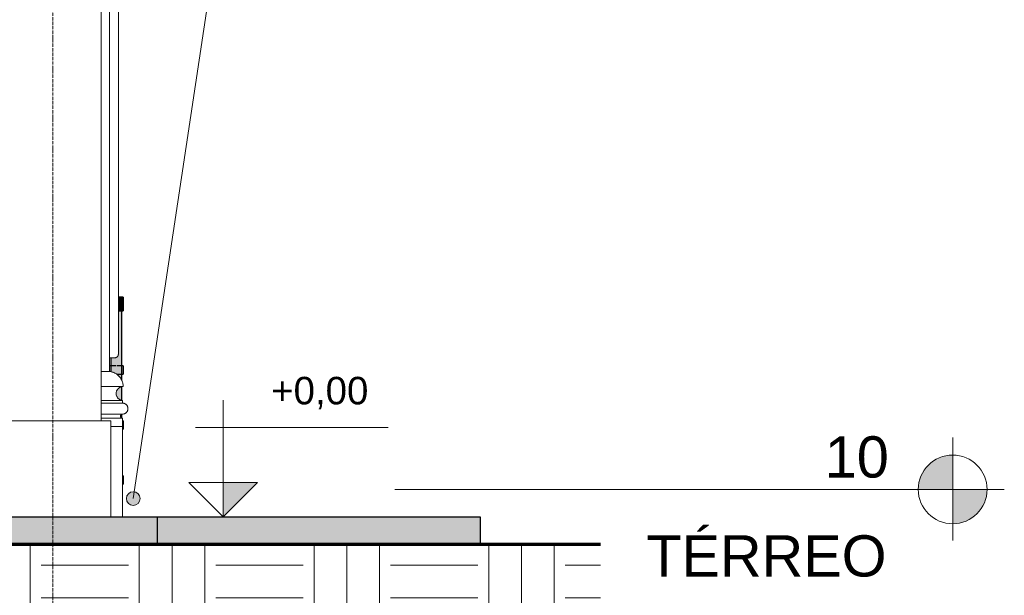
# Model space of a CAD drawing. Header units: millimetres. Extents: x -32191 to 39105, y -1740 to 9180.
# Tile 4 of 30: x 3053 to 6631, y 645 to 2739. Entities that reach past the tile are written whole.
import ezdxf

# ---------------------------------------------------------------- set-up
doc = ezdxf.new("R2010")
doc.units = ezdxf.units.MM
doc.linetypes.add('_Traço - ponto', pattern=[16, 12, -2, 0, -2])
for name, color, linetype, lineweight in [('A-FLOR', 192, 'Continuous', 25), ('A-FLOR-HRAL', 11, 'Continuous', 25), ('A-FLOR-LEVL', 51, 'Continuous', 9), ('A-FLOR-PATT', 8, 'Continuous', 70), ('A-GENM', 13, 'Continuous', 18), ('A-WALL', 113, 'Continuous', 18), ('G-ANNO-DIMS', 111, 'Continuous', 9), ('G-ANNO-TEXT', 231, 'Continuous', 9), ('S-GRID', 1, 'Continuous', 9)]:
    doc.layers.add(name, color=color, linetype=linetype, lineweight=lineweight)
doc.styles.add('Arial', font='arial.ttf', dxfattribs={"height": 150})
doc.styles.add('Arial_3', font='arial.ttf', dxfattribs={"height": 100})

# ---------------------------------------------------------------- blocks, each defined once
blk = doc.blocks.new('Generic Models 17 - Generic Models 17-3093004-ELEVAÇÃO 1 - MANTER _ CONSTRUIR')
at = {"layer": 'A-GENM'}
for p, q in [((3378.9, 4119.1), (3378.9, 1459.1)), ((3411.4, 1521.6), (3411.4, 4056.6)), ((3398.9, 1509.1), (3378.9, 1509.1)), ((3348.9, 1459.1), (3378.9, 1459.1)), ((3378.9, 1459.1), (3348.9, 1459.1)), ((3429, 1404.1), (3348.9, 1404.1)), ((3426.4, 1354.1), (3348.9, 1354.1)), ((3426.4, 1344.1), (3348.9, 1344.1)), ((3426.4, 1344.1), (3348.9, 1344.1)), ((3426.4, 1344.1), (3426.4, 1354.1)), ((3348.9, 1304.1), (3426.4, 1304.1)), ((3426.4, 1289.1), (3348.9, 1289.1)), ((3426.4, 1259.1), (3426.4, 1289.1)), ((3426.4, 1259.1), (3383.9, 1259.1)), ((3426.4, 1259.1), (3426.4, 930))]:
    blk.add_line(p, q, dxfattribs=at)
for points, knots in [([(3411.4, 1521.6), (3411.4, 1521.3), (3411.4, 1520.7), (3411.3, 1519.9), (3411.2, 1519.1), (3411, 1518.3), (3410.7, 1517.5), (3410.4, 1516.8), (3410.1, 1516), (3409.7, 1515.3), (3409.3, 1514.6), (3408.7, 1513.7), (3407.9, 1512.9), (3407.1, 1512.2), (3406.3, 1511.5), (3405.2, 1510.7), (3403.7, 1510), (3401.6, 1509.3), (3400, 1509.1), (3398.9, 1509.1)], [0.5, 0.5, 0.5, 0.5, 0.5208333, 0.5416667, 0.5625, 0.5833333, 0.6041667, 0.625, 0.6458333, 0.6666667, 0.6875, 0.7083333, 0.75, 0.7708333, 0.7916667, 0.8333333, 0.875, 0.9166667, 1, 1, 1, 1]), ([(3429, 1404.1), (3429, 1408.6), (3427.8, 1417.6), (3423.6, 1428.2), (3418.8, 1436), (3414.6, 1441.3), (3409.7, 1446), (3404.3, 1450.1), (3398.4, 1453.5), (3390, 1457.1), (3383.5, 1458.6), (3378.9, 1459.1)], [0, 0, 0, 0, 0.166667, 0.333333, 0.416667, 0.5, 0.583333, 0.666667, 0.75, 0.833333, 1, 1, 1, 1]), ([(3426.4, 1354.1), (3424.2, 1354.2), (3421.1, 1354.9), (3417.2, 1356.6), (3414.9, 1358), (3413.2, 1359.3), (3411.5, 1360.6), (3409.6, 1362.5), (3407.7, 1365.1), (3405.6, 1368.8), (3403.8, 1373.9), (3403.3, 1380.3), (3404.3, 1385.6), (3405.8, 1389.6), (3407.4, 1392.4), (3409, 1394.6), (3410.4, 1396.2), (3411.9, 1397.7), (3413.5, 1399.1), (3415.3, 1400.3), (3417.1, 1401.3), (3419.6, 1402.4), (3421.6, 1403.1), (3422.7, 1403.3)], [0, 0, 0, 0, 0.0833333, 0.125, 0.1666667, 0.1875, 0.2083333, 0.25, 0.2916667, 0.3333333, 0.4166667, 0.5, 0.5833333, 0.625, 0.6666667, 0.7083333, 0.7291667, 0.75, 0.7916667, 0.8125, 0.8333333, 0.875, 0.9166667, 0.9166667, 0.9166667, 0.9166667]), ([(3426.4, 1304.1), (3428.2, 1304.1), (3430.7, 1304.4), (3434.1, 1305.5), (3436, 1306.5), (3437.5, 1307.4), (3438.9, 1308.4), (3440.2, 1309.6), (3441.4, 1310.9), (3442.5, 1312.2), (3443.8, 1314), (3444.9, 1316.4), (3446, 1319.7), (3446.6, 1324.1), (3446, 1328.4), (3444.9, 1331.7), (3443.8, 1334.1), (3442.5, 1335.9), (3441.4, 1337.3), (3440.2, 1338.5), (3438.6, 1340), (3436.8, 1341.2), (3435.2, 1342), (3433.6, 1342.7), (3430.7, 1343.7), (3428.2, 1344.1), (3426.4, 1344.1)], [0, 0, 0, 0, 0.083333, 0.125, 0.166667, 0.1875, 0.208333, 0.25, 0.270833, 0.291667, 0.333333, 0.375, 0.416667, 0.5, 0.583333, 0.625, 0.666667, 0.708333, 0.729167, 0.75, 0.791667, 0.833333, 0.854167, 0.875, 0.916667, 1, 1, 1, 1]), ([(3426.4, 1289.1), (3425.7, 1289.1), (3424.8, 1289.2), (3423.5, 1289.6), (3422.8, 1290), (3422.2, 1290.3), (3421.7, 1290.7), (3421.2, 1291.1), (3420.7, 1291.6), (3420.3, 1292.1), (3419.9, 1292.8), (3419.4, 1293.7), (3419, 1294.9), (3418.8, 1296.6), (3419, 1298.2), (3419.4, 1299.4), (3419.9, 1300.3), (3420.3, 1301), (3420.7, 1301.5), (3421.2, 1302), (3421.8, 1302.5), (3422.5, 1303), (3423.1, 1303.3), (3423.7, 1303.6), (3424.8, 1303.9), (3425.7, 1304.1), (3426.4, 1304.1)], [0, 0, 0, 0, 0.083333, 0.125, 0.166667, 0.1875, 0.208333, 0.25, 0.270833, 0.291667, 0.333333, 0.375, 0.416667, 0.5, 0.583333, 0.625, 0.666667, 0.708333, 0.729167, 0.75, 0.791667, 0.833333, 0.854167, 0.875, 0.916667, 1, 1, 1, 1])]:
    blk.add_open_spline(points, degree=3, knots=knots, dxfattribs=at)
blk = doc.blocks.new('Railing - 4 cm-4350500-ELEVAÇÃO 1 - MANTER _ CONSTRUIR')
at = {"layer": 'A-FLOR-HRAL'}
h = blk.add_hatch(color=9, dxfattribs=at)
h.paths.add_polyline_path([(3423.4, 1289.8), (3423.4, 1303.4), (3421.1, 1301.9), (3419.1, 1298.5), (3419.1, 1294.6), (3421.1, 1291.3), (3422.6, 1290.1)], flags=0)
h.paths.add_polyline_path([(3423.4, 1354.7), (3423.4, 1403.4), (3420.7, 1402.6), (3416, 1400.6), (3410.7, 1396.3), (3407.4, 1392.4), (3404.7, 1386.6), (3403.9, 1380), (3404.1, 1374), (3406.2, 1367.9), (3410.8, 1361.6), (3416, 1357.5), (3421.5, 1355.1), (3422.5, 1354.9)], flags=0)
h.paths.add_polyline_path([(3423.4, 1427.4), (3423.4, 1450.1), (3420.9, 1453), (3418.5, 1457.6), (3417, 1460.6), (3416.3, 1464.5), (3417, 1468.3), (3421.9, 1477.3), (3423.4, 1478.6), (3423.4, 1679.3), (3411.4, 1679.6), (3411, 1518.3), (3409.2, 1514.6), (3407.7, 1512.7), (3403.9, 1509.5), (3404.2, 1450), (3414.9, 1440.5), (3422.7, 1429)], flags=0)
blk.add_hatch(color=9, dxfattribs=at).paths.add_polyline_path([(3403.9, 1450.1), (3403.9, 1510.2), (3400.5, 1509.3), (3395.2, 1509.1), (3384.4, 1509.1), (3384.4, 1479.3), (3386.3, 1477.3), (3389.3, 1471.7), (3390.9, 1468.1), (3391.3, 1464.2), (3390.4, 1460.3), (3388.6, 1456.9), (3394.2, 1455), (3402.1, 1451)], flags=0)
at = {"layer": 'A-FLOR-HRAL', "color": 5}
for p, q in [((3423.9, 1426.1), (3423.9, 1679.3)), ((3383.9, 1509.1), (3383.9, 1457.9)), ((3423.9, 1354.6), (3423.9, 1403.5)), ((3423.9, 1289.5), (3423.9, 1303.6))]:
    blk.add_line(p, q, dxfattribs=at)
at = {"layer": 'A-FLOR-HRAL', "color": 5, "flags": 128}
blk.add_lwpolyline([(3423.9, 1679.3), (3423.4, 1679.3), (3419.5, 1679.4), (3412.6, 1679.5), (3411.4, 1679.6)], dxfattribs=at)
blk = doc.blocks.new('Railing - Railing-3945987-ELEVAÇÃO 1 - MANTER _ CONSTRUIR')
at = {"layer": 'A-FLOR-HRAL'}
for points in [[(3428.9, 1704.2), (3428.9, 1729.2), (3411.4, 1729.6), (3411.4, 1704.5), (3412.7, 1704.5)], [(3428.9, 1679.2), (3428.9, 1704.2), (3411.4, 1704.5), (3411.4, 1679.6), (3423.4, 1679.3)], [(3428.9, 1264.2), (3428.9, 1279.2), (3426.4, 1278.7), (3426.4, 1264.3)], [(3428.9, 1249.2), (3428.9, 1264.2), (3426.4, 1264.3), (3426.4, 1249.3)], [(3428.9, 1064.2), (3428.9, 1079.2), (3426.4, 1078.7), (3426.4, 1064.3)], [(3428.9, 1049.2), (3428.9, 1064.2), (3426.4, 1064.3), (3426.4, 1049.3)]]:
    blk.add_hatch(color=9, dxfattribs=at).paths.add_polyline_path(points, flags=0)
h = blk.add_hatch(color=9, dxfattribs=at)
h.paths.add_polyline_path([(3428.9, 1478.7), (3428.9, 1479.2), (3423.4, 1478.8)], flags=0)
h.paths.add_polyline_path([(3428.9, 1464.2), (3428.9, 1478.7), (3423.4, 1478.6), (3421.9, 1477.3), (3418.9, 1471.9), (3417, 1468.3), (3416.3, 1464.5)], flags=0)
h.paths.add_polyline_path([(3391.4, 1464.9), (3390.8, 1468.8), (3385.9, 1478), (3384.4, 1480.1), (3378.9, 1479.7), (3378.9, 1465.2)], flags=0)
h = blk.add_hatch(color=9, dxfattribs=at)
h.paths.add_polyline_path([(3428.9, 1449.2), (3428.9, 1464.2), (3416.3, 1464.4), (3417, 1460.6), (3421.9, 1451.3), (3423.4, 1449.3)], flags=0)
h.paths.add_polyline_path([(3388.3, 1456.9), (3389.7, 1459.1), (3390.8, 1461.1), (3391.4, 1464.9), (3378.9, 1465.2), (3378.9, 1459.1), (3385.6, 1457.5)], flags=0)
at = {"layer": 'A-FLOR-HRAL', "color": 5}
for p, q in [((3428.9, 1729.2), (3411.4, 1729.6)), ((3411.4, 1679.5), (3428.9, 1679.2)), ((3401.8, 1479.7), (3378.9, 1480.2)), ((3428.9, 1479.2), (3406, 1479.7)), ((3406, 1449.7), (3428.9, 1449.2)), ((3428.9, 1279.2), (3426.4, 1279.3)), ((3426.4, 1249.3), (3428.9, 1249.2)), ((3428.9, 1079.2), (3426.4, 1079.3)), ((3426.4, 1049.3), (3428.9, 1049.2))]:
    blk.add_line(p, q, dxfattribs=at)
at = {"layer": 'A-FLOR-HRAL', "color": 5, "flags": 128}
for points in [[(3428.9, 1729.2), (3428.9, 1728.4), (3428.9, 1725.9), (3428.9, 1721.9), (3428.9, 1716.7), (3428.9, 1710.7), (3428.9, 1704.2)], [(3428.9, 1704.2), (3428.9, 1697.7), (3428.9, 1691.7), (3428.9, 1686.5), (3428.9, 1682.5), (3428.9, 1680.1), (3428.9, 1679.2)], [(3428.9, 1479.2), (3428.9, 1478.7), (3428.9, 1477.2), (3428.9, 1474.8), (3428.9, 1471.7), (3428.9, 1468.1), (3428.9, 1464.2)], [(3428.9, 1464.2), (3428.9, 1460.3), (3428.9, 1456.7), (3428.9, 1453.6), (3428.9, 1451.2), (3428.9, 1449.7), (3428.9, 1449.2)], [(3428.9, 1279.2), (3428.9, 1278.7), (3428.9, 1277.2), (3428.9, 1274.8), (3428.9, 1271.7), (3428.9, 1268.1), (3428.9, 1264.2)], [(3428.9, 1264.2), (3428.9, 1260.3), (3428.9, 1256.7), (3428.9, 1253.6), (3428.9, 1251.2), (3428.9, 1249.7), (3428.9, 1249.2)], [(3428.9, 1079.2), (3428.9, 1078.7), (3428.9, 1077.2), (3428.9, 1074.8), (3428.9, 1071.7), (3428.9, 1068.1), (3428.9, 1064.2)], [(3428.9, 1064.2), (3428.9, 1060.3), (3428.9, 1056.7), (3428.9, 1053.6), (3428.9, 1051.2), (3428.9, 1049.7), (3428.9, 1049.2)]]:
    blk.add_lwpolyline(points, dxfattribs=at)
blk.add_blockref('Railing - 4 cm-4350500-ELEVAÇÃO 1 - MANTER _ CONSTRUIR', (0, 0))
blk = doc.blocks.new('Embasamento - Embasamento-4325691-ELEVAÇÃO 1 - MANTER _ CONSTRUIR')
at = {"layer": 'A-GENM'}
for p in [(1914.4, 1280), (3383.9, 930)]:
    blk.add_line(p, (3383.9, 1280), dxfattribs=at)
blk = doc.blocks.new('Level - M_Level Head ABNT-2835562-ELEVAÇÃO 1 - MANTER _ CONSTRUIR')
at = {"layer": 'A-FLOR-LEVL'}
h = blk.add_hatch(color=256, dxfattribs=at)
edge = h.paths.add_edge_path(flags=0)
edge.add_line((6443.5, 1030), (6318.5, 1030))
edge.add_arc((6443.5, 1030), 125, 90, 180, ccw=False)
edge.add_line((6443.5, 1155), (6443.5, 1030))
h = blk.add_hatch(color=256, dxfattribs=at)
edge = h.paths.add_edge_path(flags=0)
edge.add_arc((6443.5, 1030), 125, -90, 0, ccw=False)
edge.add_line((6443.5, 905), (6443.5, 1030))
edge.add_line((6443.5, 1030), (6568.5, 1030))
for p, q in [((6443.5, 1219.5), (6443.5, 844)), ((6443.5, 1030), (6443.5, 1155)), ((6250.4, 1030), (6631.1, 1030)), ((6318.5, 1030), (6443.5, 1030)), ((6568.5, 1030), (6443.5, 1030)), ((6443.5, 1030), (6443.5, 905))]:
    blk.add_line(p, q, dxfattribs=at)
blk.add_circle((6443.5, 1030), 125, dxfattribs=at)
for start, end in [(90, 180), (270, 0)]:
    blk.add_arc((6443.5, 1030), 125, start, end, dxfattribs=at)
blk = doc.blocks.new('Spot Elevations - Spot elevation - Corte-10531-ELEVAÇÃO 1 - MANTER _ CONSTRUIR')
at = {"layer": 'G-ANNO-DIMS'}
blk.add_hatch(color=256, dxfattribs=at).paths.add_polyline_path([(3917.7, 1055), (3792.7, 930), (3792.7, 1055)], flags=0)
for p, q in [((3792.7, 1055), (3792.7, 1355)), ((4391.5, 1255), (3691.5, 1255)), ((3667.7, 1055), (3917.7, 1055)), ((3792.7, 930), (3667.7, 1055)), ((3667.7, 1055), (3917.7, 1055)), ((3917.7, 1055), (3792.7, 930)), ((3792.7, 930), (3792.7, 1055)), ((3792.7, 1055), (3792.7, 930))]:
    blk.add_line(p, q, dxfattribs=at)

msp = doc.modelspace()

# ---------------------------------------------------------------- hatches: boundary and pattern name
at = {"layer": 'A-FLOR'}
for points in [[(494.4, 830), (3552, 830), (3552, 930), (-3426, 930), (-3426, 830), (-89.3, 830)], [(4726.7, 830), (4726.7, 930), (3552, 930), (3552, 830), (4700.4, 830)]]:
    msp.add_hatch(color=254, dxfattribs=at).paths.add_polyline_path(points, flags=0)
at = {"layer": 'A-FLOR-PATT', "lineweight": 18}
h = msp.add_hatch(dxfattribs=at)
h.set_pattern_fill('FP_1', color=256, style=0, pattern_type=2)
h.set_pattern_definition([(0, (-33699.78, 0), (317.5, 317.5), [317.5, -317.5]), (0, (-33699.78, 119.06), (317.5, 317.5), [317.5, -317.5]), (0, (-33699.78, 238.12), (317.5, 317.5), [317.5, -317.5]), (90, (-33660.1, 277.8), (-317.5, 317.5), [317.5, -317.5]), (90, (-33541.03, 277.8), (-317.5, 317.5), [317.5, -317.5]), (90, (-33421.97, 277.8), (-317.5, 317.5), [317.5, -317.5])])
h.paths.add_polyline_path([(3996.4, -773.4), (5163.7, -773.4), (5163.7, 830), (-3426, 830), (-3426, -773.4), (2829.1, -773.4)], flags=0)
at = {"layer": 'G-ANNO-TEXT'}
h = msp.add_hatch(color=7, dxfattribs=at)
edge = h.paths.add_edge_path(flags=0)
edge.add_arc((3465.5, 996.7), 25, 0, 360)

# ---------------------------------------------------------------- linework, layer by layer
at = {"layer": 'A-FLOR', "color": 5}
for p, q in [((-3426, 930), (4726.7, 930)), ((3552, 930), (3552, 830)), ((4726.7, 930), (4726.7, 830))]:
    msp.add_line(p, q, dxfattribs=at)
at = {"layer": 'A-FLOR', "lineweight": 70}
msp.add_line((5163.7, 830), (-3426, 830), dxfattribs=at)
at = {"layer": 'A-FLOR-LEVL'}
msp.add_line((6443.5, 1030), (4416.3, 1030), dxfattribs=at)
at = {"layer": 'A-WALL'}
msp.add_line((3348.9, 4938.7), (3348.9, 1280), dxfattribs=at)
at = {"layer": 'G-ANNO-DIMS'}
msp.add_line((3792.7, 930), (3792.7, 930), dxfattribs=at)
at = {"layer": 'G-ANNO-TEXT', "color": 7}
msp.add_line((3465.5, 996.7), (4454.5, 7588.2), dxfattribs=at)
msp.add_circle((3465.5, 996.7), 25, dxfattribs=at)
at = {"layer": 'S-GRID', "linetype": '_Traço - ponto'}
msp.add_line((3173.9, -1739.6), (3173.9, 8028.5), dxfattribs=at)

# ---------------------------------------------------------------- block references
at = {"layer": 'A-FLOR-HRAL', "color": 5}
msp.add_blockref('Railing - Railing-3945987-ELEVAÇÃO 1 - MANTER _ CONSTRUIR', (0, 0), dxfattribs=at)
at = {"layer": 'A-FLOR-LEVL'}
msp.add_blockref('Level - M_Level Head ABNT-2835562-ELEVAÇÃO 1 - MANTER _ CONSTRUIR', (0, 0), dxfattribs=at)
at = {"layer": 'A-GENM'}
for name in ['Generic Models 17 - Generic Models 17-3093004-ELEVAÇÃO 1 - MANTER _ CONSTRUIR', 'Embasamento - Embasamento-4325691-ELEVAÇÃO 1 - MANTER _ CONSTRUIR']:
    msp.add_blockref(name, (0, 0), dxfattribs=at)
at = {"layer": 'G-ANNO-DIMS'}
msp.add_blockref('Spot Elevations - Spot elevation - Corte-10531-ELEVAÇÃO 1 - MANTER _ CONSTRUIR', (0, 0), dxfattribs=at)

# ---------------------------------------------------------------- texts
at = {"layer": 'A-FLOR-LEVL', "char_height": 150, "attachment_point": 1, "style": 'Arial'}
for s, insert, width in [('10', (5978.5, 1223.2), 288.607), ('TÉRREO', (5330, 863.2), 1074.261)]:
    msp.add_mtext(s, dxfattribs=dict(at, insert=insert, width=width))
at = {"layer": 'G-ANNO-DIMS', "insert": (3966.7, 1439.5), "char_height": 100, "width": 422.37, "attachment_point": 1, "line_spacing_factor": 0.941778, "style": 'Arial_3'}
msp.add_mtext('+0,00', dxfattribs=at)

doc.saveas('drawing.dxf')
